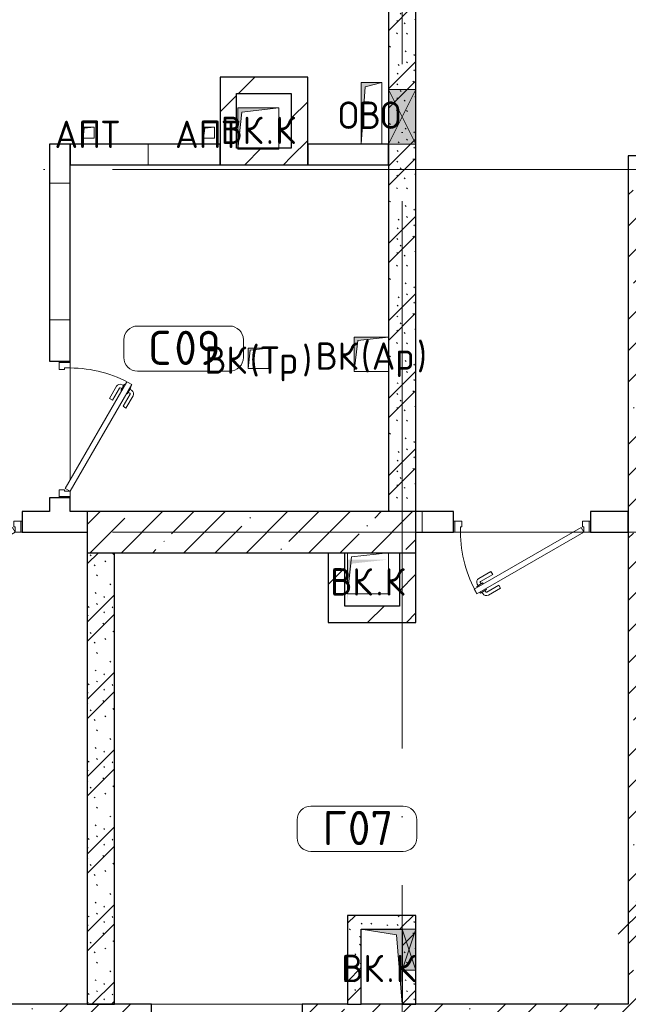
# Model space of a CAD drawing. Header units: millimetres. Extents: x -30540 to 175469, y -11730 to 122288.
# Tile 59 of 119: x 92063 to 96505, y 3000 to 10195. Entities that reach past the tile are written whole.
import ezdxf

# ---------------------------------------------------------------- set-up
doc = ezdxf.new("R2010")
doc.units = ezdxf.units.MM
doc.linetypes.add('ADSK_Линия сетки', pattern=[5000, 4000, -500, 0, -500])
for name, color, linetype, lineweight in [('A-____-NOTE-TEXT', 7, 'Continuous', 18), ('A-AREA-____-IDEN', 7, 'Continuous', 9), ('A-DOOR-____-MCUT', 7, 'Continuous', 9), ('A-DOOR-____-OTLN', 7, 'Continuous', 18), ('A-DOOR-FRAM-MCUT', 7, 'Continuous', 9), ('A-DOOR-OPNG-OTLN', 7, 'Continuous', 18), ('A-FLOR-____-OTLN', 7, 'Continuous', 18), ('A-GENM-____-OTLN', 7, 'Continuous', 18), ('A-GLAZ-____-MCUT', 7, 'Continuous', 9), ('A-GLAZ-____-OTLN', 7, 'Continuous', 18), ('A-WALL-____-MCUT', 7, 'Continuous', 40), ('A-WALL-____-PATT', 7, 'Continuous', 40), ('I-WALL-____-MCUT', 7, 'Continuous', 40), ('M-EQPM-____-OTLN', 7, 'Continuous', 18), ('S-COLS-____-MCUT', 7, 'Continuous', 40), ('S-COLS-____-OTLN', 7, 'Continuous', 18), ('S-GRID-____-OTLN', 7, 'Continuous', 9)]:
    doc.layers.add(name, color=color, linetype=linetype, lineweight=lineweight)
doc.styles.add('GOST Common', font='GOST_Common.ttf', dxfattribs={"height": 200})
doc.styles.add('GOST Common_3', font='GOST_Common.ttf', dxfattribs={"height": 250})
pattern_1 = [(45, (0, 0), (-228.0985, 228.0985), []), (45, (228.1, 0), (-228.0985, 228.0985), [403.225, -80.645, 6.706, -73.939])]
pattern_2 = [(45, (0, 0), (-424.264, 424.264), []), (45, (0, 282.8), (-424.264, 424.264), [])]
pattern_3 = [(0, (0, 0), (0, 1000), []), (90, (0, 0), (-1000, 6e-14), [])]
pattern_4 = [(135, (300.56, 377.28), (-565.6854, 6e-14), [10, -790]), (135, (349.8, 474.73), (-565.6854, 6e-14), [10, -790]), (135, (423.93, 473.06), (-565.6854, 6e-14), [10, -790]), (135, (229.92, 447.9), (-565.6854, 6e-14), [10, -790]), (135, (155.08, 447.9), (-565.6854, 6e-14), [10, -790]), (135, (114.9, 369.03), (-565.6854, 6e-14), [10, -790]), (135, (132.43, 285.8), (-565.6854, 6e-14), [10, -790]), (135, (214.66, 322), (-565.6854, 6e-14), [10, -790]), (135, (198.16, 261.88), (-565.6854, 6e-14), [10, -790]), (135, (45.2, 272.9), (-565.6854, 6e-14), [10, -790]), (135, (42.32, 336.16), (-565.6854, 6e-14), [10, -790]), (135, (92.26, 192.24), (-565.6854, 6e-14), [10, -790]), (135, (7.07, 149.2), (-565.6854, 6e-14), [10, -790]), (135, (80.6, 95.1), (-565.6854, 6e-14), [10, -790]), (135, (79.53, 36.94), (-565.6854, 6e-14), [10, -790]), (135, (153.87, 74.56), (-565.6854, 6e-14), [10, -790]), (135, (228.35, 124.8), (-565.6854, 6e-14), [10, -790]), (135, (279.75, 180.4), (-565.6854, 6e-14), [10, -790]), (135, (282.9, 31.63), (-565.6854, 6e-14), [10, -790]), (135, (377.38, 53.45), (-565.6854, 6e-14), [10, -790]), (135, (352.28, 102.7), (-565.6854, 6e-14), [10, -790]), (135, (354.05, 0), (-565.6854, 6e-14), [10, -790]), (135, (553.23, 16.45), (-565.6854, 6e-14), [10, -790]), (135, (542.38, 63.45), (-565.6854, 6e-14), [10, -790]), (135, (536.58, 239.3), (-565.6854, 6e-14), [10, -790]), (135, (475.85, 203.9), (-565.6854, 6e-14), [10, -790]), (135, (475.85, 316.54), (-565.6854, 6e-14), [10, -790]), (135, (520.8, 408.7), (-565.6854, 6e-14), [10, -790]), (135, (551.1, 470.8), (-565.6854, 6e-14), [10, -790]), (135, (235.25, 537.93), (-565.6854, 6e-14), [10, -790]), (135, (407.25, 547.65), (-565.6854, 6e-14), [10, -790]), (135, (94.5, 558.6), (-565.6854, 6e-14), [10, -790]), (135, (46.4, 532.3), (-565.6854, 6e-14), [10, -790]), (135, (85.56, 465.04), (-565.6854, 6e-14), [10, -790]), (135, (355.53, 181.14), (-565.6854, 6e-14), [10, -790]), (135, (362.23, 243.6), (-565.6854, 6e-14), [10, -790]), (135, (413.45, 344.1), (-565.6854, 6e-14), [10, -790]), (135, (286.3, 273.25), (-565.6854, 6e-14), [10, -790]), (135, (423.02, 263.72), (-565.6854, 6e-14), [10, -790]), (135, (162.94, 190.2), (-565.6854, 6e-14), [10, -790]), (135, (470.25, 120.93), (-565.6854, 6e-14), [10, -790]), (135, (484.48, 9.78), (-565.6854, 6e-14), [10, -790]), (45, (0, 212.13), (-565.6854, 0), []), (45, (212.13, 0), (-565.6854, 0), []), (45, (353.55, 0), (-565.6854, 0), []), (45, (0, 353.55), (-565.6854, 0), [])]

# ---------------------------------------------------------------- blocks, each defined once
blk = doc.blocks.new('КР_Колонна_ЖБ_Прямоугольная - 2400x300h_B40-V99-01 ЭО')
at = {"layer": 'S-COLS-____-OTLN', "lineweight": 5, "true_color": 0xcccccc}
h = blk.add_hatch(dxfattribs=at)
h.set_pattern_fill('FP_95', color=254, style=0, pattern_type=2)
h.set_pattern_definition([(45, (-93755.3, -6450), (-228.0985, 228.0985), []), (45, (-93527.2, -6450), (-228.0985, 228.0985), [403.225, -80.645, 6.706, -73.939])])
h.paths.add_polyline_path([(1200, -150), (1200, 150), (-1200, 150), (-1200, -150), (189.8, -150)])
at = {"layer": 'S-COLS-____-MCUT', "color": 254, "lineweight": 30, "true_color": 0xcccccc}
for p, q in [((1200, 150), (-1200, 150)), ((-1200, 150), (-1200, -150)), ((1200, -150), (1200, 150)), ((-1200, -150), (1200, -150))]:
    blk.add_line(p, q, dxfattribs=at)
blk = doc.blocks.new('АР_Дверь однопольная - 1000х2100h_900__Глухая_1 эт_аренда-4107159-01 ЭО')
at = {"layer": 'A-DOOR-____-MCUT', "color": 254, "lineweight": 15, "true_color": 0xcccccc}
for p, q in [((329.4, 525), (-450, 75)), ((349.4, 490.4), (329.4, 525)), ((-430, 40.4), (349.4, 490.4)), ((-450, 75), (-430, 40.4))]:
    blk.add_line(p, q, dxfattribs=at)
at = {"layer": 'A-DOOR-____-OTLN', "color": 254, "lineweight": 5, "true_color": 0xcccccc}
for p, q in [((157.2, 483.3), (246, 534.6)), ((169.7, 461.7), (258.5, 512.9)), ((303.8, 519.4), (260.5, 494.4)), ((271.3, 500.7), (265.3, 511.1)), ((292.9, 513.2), (286.9, 523.6)), ((307.8, 512.5), (303.8, 519.4)), ((169.7, 461.7), (157.2, 483.3)), ((214.7, 383.7), (303.5, 435)), ((260.5, 494.4), (264.5, 487.5)), ((288.5, 445.9), (284.5, 452.9)), ((331.8, 470.9), (288.5, 445.9)), ((299.3, 452.2), (305.3, 441.8)), ((320.9, 464.7), (327, 454.3)), ((327.8, 477.9), (331.8, 470.9)), ((214.7, 383.7), (227.2, 362.1)), ((227.2, 362.1), (316, 413.3))]:
    blk.add_line(p, q, dxfattribs=at)
for centre, radius, start, end in [((261, 508.6), 30, 30, 120), ((261, 508.6), 4.99, 30, 120), ((301, 439.3), 4.99, 300, 30), ((301, 439.3), 30, 300, 30)]:
    blk.add_arc(centre, radius, start, end, dxfattribs=at)
at = {"layer": 'A-DOOR-____-OTLN', "color": 254, "lineweight": 13, "true_color": 0xcccccc}
blk.add_arc((-450, 75), 900, 360, 30, dxfattribs=at)
at = {"layer": 'A-DOOR-FRAM-MCUT', "color": 254, "lineweight": 15, "true_color": 0xcccccc}
for p, q in [((-490, 75), (-500, 75)), ((-450, 75), (-490, 75)), ((-490, 75), (-490, -5)), ((-450, 35), (-450, 75)), ((490, 75), (450, 75)), ((450, 75), (450, 35)), ((490, -5), (490, 75)), ((490, 75), (500, 75)), ((-440, 35), (-450, 35)), ((-440, -5), (-440, 35)), ((450, 35), (440, 35)), ((440, 35), (440, -5)), ((-490, -5), (-500, -5)), ((-490, -5), (-440, -5)), ((440, -5), (490, -5)), ((490, -5), (500, -5))]:
    blk.add_line(p, q, dxfattribs=at)
blk = doc.blocks.new('АР_Дверь однопольная - 1000х2100h_900__Глухая_1 эт_аренда-4111396-01 ЭО')
at = {"layer": 'A-DOOR-____-MCUT', "color": 254, "lineweight": 15, "true_color": 0xcccccc}
for p, q in [((329.4, 525), (-450, 75)), ((349.4, 490.4), (329.4, 525)), ((-430, 40.4), (349.4, 490.4)), ((-450, 75), (-430, 40.4))]:
    blk.add_line(p, q, dxfattribs=at)
at = {"layer": 'A-DOOR-____-OTLN', "color": 254, "lineweight": 5, "true_color": 0xcccccc}
for p, q in [((157.2, 483.3), (246, 534.6)), ((169.7, 461.7), (258.5, 512.9)), ((303.8, 519.4), (260.5, 494.4)), ((271.3, 500.7), (265.3, 511.1)), ((292.9, 513.2), (286.9, 523.6)), ((307.8, 512.5), (303.8, 519.4)), ((169.7, 461.7), (157.2, 483.3)), ((214.7, 383.7), (303.5, 435)), ((260.5, 494.4), (264.5, 487.5)), ((288.5, 445.9), (284.5, 452.9)), ((331.8, 470.9), (288.5, 445.9)), ((299.3, 452.2), (305.3, 441.8)), ((320.9, 464.7), (327, 454.3)), ((327.8, 477.9), (331.8, 470.9)), ((214.7, 383.7), (227.2, 362.1)), ((227.2, 362.1), (316, 413.3))]:
    blk.add_line(p, q, dxfattribs=at)
for centre, radius, start, end in [((261, 508.6), 30, 30, 120), ((261, 508.6), 4.99, 30, 120), ((301, 439.3), 4.99, 300, 30), ((301, 439.3), 30, 300, 30)]:
    blk.add_arc(centre, radius, start, end, dxfattribs=at)
at = {"layer": 'A-DOOR-____-OTLN', "color": 254, "lineweight": 13, "true_color": 0xcccccc}
blk.add_arc((-450, 75), 900, 360, 30, dxfattribs=at)
at = {"layer": 'A-DOOR-FRAM-MCUT', "color": 254, "lineweight": 15, "true_color": 0xcccccc}
for p, q in [((-490, 75), (-500, 75)), ((-450, 75), (-490, 75)), ((-490, 75), (-490, -5)), ((-450, 35), (-450, 75)), ((490, 75), (450, 75)), ((450, 75), (450, 35)), ((490, -5), (490, 75)), ((490, 75), (500, 75)), ((-440, 35), (-450, 35)), ((-440, -5), (-440, 35)), ((450, 35), (440, 35)), ((440, 35), (440, -5)), ((-490, -5), (-500, -5)), ((-490, -5), (-440, -5)), ((440, -5), (490, -5)), ((490, -5), (500, -5))]:
    blk.add_line(p, q, dxfattribs=at)
blk = doc.blocks.new('АР_Дверь однопольная - 1000х2100h_900__Глухая_1 эт_аренда-4111243-01 ЭО')
at = {"layer": 'A-DOOR-____-MCUT', "color": 254, "lineweight": 15, "true_color": 0xcccccc}
for p, q in [((-329.4, 525), (-349.4, 490.4)), ((450, 75), (-329.4, 525)), ((-349.4, 490.4), (430, 40.4)), ((430, 40.4), (450, 75))]:
    blk.add_line(p, q, dxfattribs=at)
at = {"layer": 'A-DOOR-____-OTLN', "color": 254, "lineweight": 5, "true_color": 0xcccccc}
for p, q in [((-307.8, 512.5), (-303.8, 519.4)), ((-303.8, 519.4), (-260.5, 494.4)), ((-292.9, 513.2), (-286.9, 523.6)), ((-271.3, 500.7), (-265.3, 511.1)), ((-169.7, 461.7), (-258.5, 512.9)), ((-157.2, 483.3), (-246, 534.6)), ((-327.8, 477.9), (-331.8, 470.9)), ((-331.8, 470.9), (-288.5, 445.9)), ((-320.9, 464.7), (-327, 454.3)), ((-299.3, 452.2), (-305.3, 441.8)), ((-214.7, 383.7), (-303.5, 435)), ((-288.5, 445.9), (-284.5, 452.9)), ((-260.5, 494.4), (-264.5, 487.5)), ((-169.7, 461.7), (-157.2, 483.3)), ((-227.2, 362.1), (-316, 413.3)), ((-214.7, 383.7), (-227.2, 362.1))]:
    blk.add_line(p, q, dxfattribs=at)
at = {"layer": 'A-DOOR-____-OTLN', "color": 254, "lineweight": 13, "true_color": 0xcccccc}
blk.add_arc((450, 75), 900, 150, 180, dxfattribs=at)
at = {"layer": 'A-DOOR-____-OTLN', "color": 254, "lineweight": 5, "true_color": 0xcccccc}
for centre, radius, start, end in [((-261, 508.6), 30, 60, 150), ((-261, 508.6), 4.99, 60, 150), ((-301, 439.3), 30, 150, 240), ((-301, 439.3), 4.99, 150, 240)]:
    blk.add_arc(centre, radius, start, end, dxfattribs=at)
at = {"layer": 'A-DOOR-FRAM-MCUT', "color": 254, "lineweight": 15, "true_color": 0xcccccc}
for p, q in [((-490, 75), (-500, 75)), ((-450, 75), (-490, 75)), ((-490, 75), (-490, -5)), ((-450, 35), (-450, 75)), ((490, 75), (450, 75)), ((450, 75), (450, 35)), ((490, -5), (490, 75)), ((490, 75), (500, 75)), ((-440, 35), (-450, 35)), ((-440, -5), (-440, 35)), ((450, 35), (440, 35)), ((440, 35), (440, -5)), ((-490, -5), (-500, -5)), ((-490, -5), (-440, -5)), ((440, -5), (490, -5)), ((490, -5), (500, -5))]:
    blk.add_line(p, q, dxfattribs=at)
blk = doc.blocks.new('КР-Проем - Настраиваемый-3266171-01 ЭО')
at = {"layer": 'A-DOOR-OPNG-OTLN', "color": 254, "lineweight": 13, "true_color": 0xcccccc}
for p, q in [((-550, 200), (550, 200)), ((-550, -200), (550, -200))]:
    blk.add_line(p, q, dxfattribs=at)
blk = doc.blocks.new('АР_Отверстие прямоугольное - ВК_К-4107376-01 ЭО')
at = {"layer": 'A-GLAZ-____-OTLN', "lineweight": 13, "true_color": 0xf9f9f9}
blk.add_hatch(color=7, dxfattribs=at).paths.add_polyline_path([(275, -50), (275, 50), (-25, 50), (-25, -50), (17.5, -50)])
at = {"layer": 'A-GLAZ-____-MCUT', "color": 254, "lineweight": 15, "true_color": 0xcccccc}
for p, q in [((-25, 50), (-25, -50)), ((275, 50), (275, -50))]:
    blk.add_line(p, q, dxfattribs=at)
at = {"layer": 'A-GLAZ-____-OTLN', "color": 254, "lineweight": 5, "true_color": 0xcccccc}
for p, q in [((275, 50), (-25, -50)), ((-25, 50), (275, -50))]:
    blk.add_line(p, q, dxfattribs=at)
at = {"layer": 'A-GLAZ-____-OTLN', "color": 254, "lineweight": 13, "true_color": 0xcccccc}
for p, q in [((275, 50), (-25, 50)), ((-25, 50), (-25, -50)), ((275, -50), (275, 50)), ((-25, -50), (275, -50))]:
    blk.add_line(p, q, dxfattribs=at)
blk = doc.blocks.new('АР_Отверстие прямоугольное - ОВВ-4134571-01 ЭО')
at = {"layer": 'A-GLAZ-____-OTLN', "lineweight": 13, "true_color": 0xf9f9f9}
blk.add_hatch(color=7, dxfattribs=at).paths.add_polyline_path([(325, -100), (325, 100), (-75, 100), (-75, -100)])
at = {"layer": 'A-GLAZ-____-MCUT', "color": 254, "lineweight": 15, "true_color": 0xcccccc}
for p, q in [((-75, 100), (-75, -100)), ((325, 100), (325, -100))]:
    blk.add_line(p, q, dxfattribs=at)
at = {"layer": 'A-GLAZ-____-OTLN', "color": 254, "lineweight": 5, "true_color": 0xcccccc}
for p, q in [((325, 100), (-75, -100)), ((-75, 100), (325, -100))]:
    blk.add_line(p, q, dxfattribs=at)
at = {"layer": 'A-GLAZ-____-OTLN', "color": 254, "lineweight": 13, "true_color": 0xcccccc}
for p, q in [((325, 100), (-75, 100)), ((-75, 100), (-75, -100)), ((325, -100), (325, 100)), ((-75, -100), (325, -100))]:
    blk.add_line(p, q, dxfattribs=at)
blk = doc.blocks.new('АР_Канал вертикальный прямоугольный - ВК_К-5437550-01 ЭО')
at = {"layer": 'M-EQPM-____-OTLN', "lineweight": 13, "true_color": 0xe2e2e2}
blk.add_hatch(color=254, dxfattribs=at).paths.add_polyline_path([(-150, -150), (-120, 120), (150, 150), (-150, 150)])
at = {"layer": 'M-EQPM-____-OTLN', "color": 253, "lineweight": 13, "true_color": 0xaaaaaa}
for p, q in [((150, 150), (-150, 150)), ((-150, 150), (-150, -150)), ((150, 150), (-150, 150)), ((-150, 150), (-150, -150)), ((-150, -150), (-150, 150)), ((-150, 150), (150, 150)), ((-120, 120), (150, 150)), ((-120, 120), (150, 150)), ((150, -150), (150, 150)), ((150, 150), (150, -150)), ((-150, -150), (-120, 120)), ((-150, -150), (-120, 120)), ((-150, -150), (150, -150)), ((150, -150), (-150, -150))]:
    blk.add_line(p, q, dxfattribs=at)
blk = doc.blocks.new('АР_Канал вертикальный прямоугольный - ВК_Ар_-2076653-01 ЭО')
at = {"layer": 'M-EQPM-____-OTLN', "lineweight": 13, "true_color": 0xe2e2e2}
blk.add_hatch(color=254, dxfattribs=at).paths.add_polyline_path([(-125, -125), (-100, 100), (125, 125), (-125, 125)])
at = {"layer": 'M-EQPM-____-OTLN', "color": 253, "lineweight": 13, "true_color": 0xaaaaaa}
for p, q in [((125, 125), (-125, 125)), ((-125, 125), (-125, -125)), ((125, 125), (-125, 125)), ((-125, 125), (-125, -125)), ((-125, -125), (-125, 125)), ((-125, 125), (125, 125)), ((-125, -125), (-100, 100)), ((-125, -125), (-100, 100)), ((-100, 100), (125, 125)), ((-100, 100), (125, 125)), ((125, -125), (125, 125)), ((125, 125), (125, -125)), ((-125, -125), (125, -125)), ((125, -125), (-125, -125))]:
    blk.add_line(p, q, dxfattribs=at)
blk = doc.blocks.new('АР_Канал вертикальный прямоугольный - ВК_Тр_-2076863-01 ЭО')
at = {"layer": 'M-EQPM-____-OTLN', "lineweight": 13, "true_color": 0xe2e2e2}
blk.add_hatch(color=254, dxfattribs=at).paths.add_polyline_path([(-75, -75), (-60, 60), (75, 75), (-75, 75)])
at = {"layer": 'M-EQPM-____-OTLN', "color": 253, "lineweight": 13, "true_color": 0xaaaaaa}
for p, q in [((75, 75), (-75, 75)), ((-75, 75), (-75, -75)), ((75, 75), (-75, 75)), ((-75, 75), (-75, -75)), ((-75, -75), (-75, 75)), ((-75, 75), (75, 75)), ((-60, 60), (75, 75)), ((-60, 60), (75, 75)), ((75, -75), (75, 75)), ((75, 75), (75, -75)), ((-75, -75), (-60, 60)), ((-75, -75), (-60, 60)), ((-75, -75), (75, -75)), ((75, -75), (-75, -75))]:
    blk.add_line(p, q, dxfattribs=at)
blk = doc.blocks.new('АР_Канал вертикальный прямоугольный - ВК_К-2772531-01 ЭО')
at = {"layer": 'M-EQPM-____-OTLN', "lineweight": 13, "true_color": 0xe2e2e2}
blk.add_hatch(color=254, dxfattribs=at).paths.add_polyline_path([(-150, 275), (-150, -275), (150, -275), (-107.5, -232.5)])
at = {"layer": 'M-EQPM-____-OTLN', "color": 253, "lineweight": 13, "true_color": 0xaaaaaa}
for p, q in [((-150, 275), (-107.5, -232.5)), ((-150, 275), (-107.5, -232.5)), ((-150, -275), (-150, 275)), ((-150, 275), (150, 275)), ((-150, -275), (-150, 275)), ((150, 275), (-150, 275)), ((-150, 275), (-150, -275)), ((150, 275), (150, -275)), ((150, -275), (150, 275)), ((150, -275), (-150, -275)), ((150, -275), (-150, -275)), ((-150, -275), (150, -275)), ((-107.5, -232.5), (150, -275)), ((-107.5, -232.5), (150, -275))]:
    blk.add_line(p, q, dxfattribs=at)
blk = doc.blocks.new('АР_Канал вертикальный прямоугольный - АПТ-2365873-01 ЭО')
at = {"layer": 'M-EQPM-____-OTLN', "lineweight": 13, "true_color": 0xe2e2e2}
blk.add_hatch(color=254, dxfattribs=at).paths.add_polyline_path([(-40, -40), (-32, 32), (40, 40), (-40, 40)])
at = {"layer": 'M-EQPM-____-OTLN', "color": 253, "lineweight": 13, "true_color": 0xaaaaaa}
for p, q in [((40, 40), (-40, 40)), ((-40, 40), (-40, -40)), ((40, 40), (-40, 40)), ((-40, 40), (-40, -40)), ((-40, -40), (-40, 40)), ((-40, 40), (40, 40)), ((-40, -40), (-32, 32)), ((-40, -40), (-32, 32)), ((-32, 32), (40, 40)), ((-32, 32), (40, 40)), ((40, -40), (40, 40)), ((40, 40), (40, -40)), ((-40, -40), (40, -40)), ((40, -40), (-40, -40))]:
    blk.add_line(p, q, dxfattribs=at)
blk = doc.blocks.new('АР_Канал вертикальный прямоугольный - ОВО-2777798-01 ЭО')
at = {"layer": 'M-EQPM-____-OTLN', "lineweight": 13, "true_color": 0xe2e2e2}
blk.add_hatch(color=254, dxfattribs=at).paths.add_polyline_path([(-75, -225), (-45, 195), (75, 225), (-75, 225)])
at = {"layer": 'M-EQPM-____-OTLN', "color": 253, "lineweight": 13, "true_color": 0xaaaaaa}
for p, q in [((75, 225), (-75, 225)), ((-75, 225), (-75, -225)), ((75, 225), (-75, 225)), ((-75, 225), (-75, -225)), ((-75, -225), (-75, 225)), ((-75, 225), (75, 225)), ((-45, 195), (75, 225)), ((-45, 195), (75, 225)), ((75, -225), (75, 225)), ((75, 225), (75, -225)), ((-75, -225), (-45, 195)), ((-75, -225), (-45, 195)), ((-75, -225), (75, -225)), ((75, -225), (-75, -225))]:
    blk.add_line(p, q, dxfattribs=at)
blk = doc.blocks.new('АР_Канал вертикальный прямоугольный - ВК_К-3201265-01 ЭО')
at = {"layer": 'M-EQPM-____-OTLN', "lineweight": 13, "true_color": 0xe2e2e2}
blk.add_hatch(color=254, dxfattribs=at).paths.add_polyline_path([(-150, -150), (-120, 120), (150, 150), (-150, 150)])
blk = doc.blocks.new('АР_Канал вертикальный прямоугольный - ВК-4203082-01 ЭО')
at = {"layer": 'A-GENM-____-OTLN', "color": 253, "lineweight": 13, "true_color": 0xaaaaaa}
for p, q in [((-150, -150), (-150, 150)), ((-150, 150), (150, 150))]:
    blk.add_line(p, q, dxfattribs=at)
at = {"layer": 'M-EQPM-____-OTLN', "color": 253, "lineweight": 13, "true_color": 0xaaaaaa}
for p, q in [((-150, -150), (-150, 150)), ((-150, 150), (150, 150)), ((-120, 120), (150, 150)), ((150, 150), (150, -150)), ((-150, -150), (-120, 120)), ((150, -150), (-150, -150))]:
    blk.add_line(p, q, dxfattribs=at)
blk = doc.blocks.new('Наметкина 10_РД_АР_К4_отсоединено_rvt-1-01 ЭО')
at = {"layer": 'A-WALL-____-PATT', "lineweight": 5, "true_color": 0xcccccc}
h = blk.add_hatch(dxfattribs=at)
h.set_pattern_fill('FP_105', color=254, style=0, pattern_type=2)
h.set_pattern_definition(pattern_4)
h.paths.add_polyline_path([(94755.3, 6600), (94955.3, 6600), (94955.3, 11700), (94755.3, 11700), (94755.3, 7110.4)])
h = blk.add_hatch(dxfattribs=at)
h.set_pattern_fill('FP_104', color=254, style=0, pattern_type=2)
h.set_pattern_definition(pattern_2)
h.paths.add_polyline_path([(94045.3, 9655), (94165.3, 9655), (94165.3, 9775), (93525.3, 9775), (93525.3, 9655), (93945.1, 9655)])
h = blk.add_hatch(dxfattribs=at)
h.set_pattern_fill('FP_104', color=254, style=0, pattern_type=2)
h.set_pattern_definition(pattern_2)
h.paths.add_polyline_path([(93645.3, 9135), (93645.3, 9655), (93525.3, 9655), (93525.3, 9135)])
h = blk.add_hatch(dxfattribs=at)
h.set_pattern_fill('FP_104', color=254, style=0, pattern_type=2)
h.set_pattern_definition(pattern_2)
h.paths.add_polyline_path([(94165.3, 9135), (94165.3, 9655), (94045.3, 9655), (94045.3, 9135)])
h = blk.add_hatch(dxfattribs=at)
h.set_pattern_fill('FP_106', color=254, style=0, pattern_type=2)
h.set_pattern_definition(pattern_3)
h.paths.add_polyline_path([(92280.3, 6600), (92430.3, 6600), (92430.3, 6700), (92280.3, 6700)])
h.paths.add_polyline_path([(92430.3, 7700), (92430.3, 9285), (92280.3, 9285), (92280.3, 7700)])
h = blk.add_hatch(dxfattribs=at)
h.set_pattern_fill('FP_106', color=254, style=0, pattern_type=2)
h.set_pattern_definition(pattern_3)
h.paths.add_polyline_path([(93525.3, 9135), (93525.3, 9285), (92430.3, 9285), (92430.3, 9135)])
h = blk.add_hatch(dxfattribs=at)
h.set_pattern_fill('FP_104', color=254, style=0, pattern_type=2)
h.set_pattern_definition(pattern_2)
h.paths.add_polyline_path([(93945.1, 9135), (94045.3, 9135), (94045.3, 9255), (93655.8, 9255), (93655.3, 9255), (93645.3, 9255), (93645.3, 9135), (93685.3, 9135)])
h = blk.add_hatch(dxfattribs=at)
h.set_pattern_fill('FP_88', color=254, style=0, pattern_type=2)
h.set_pattern_definition(pattern_1)
h.paths.add_polyline_path([(96505.3, 3000), (96755.3, 3000), (96755.3, 8950), (96505.3, 8950), (96505.3, 4219.1)])
h = blk.add_hatch(dxfattribs=at)
h.set_pattern_fill('FP_106', color=254, style=0, pattern_type=2)
h.set_pattern_definition(pattern_3)
h.paths.add_polyline_path([(91080.3, 6450), (91080.3, 6600), (90880.3, 6600), (90880.3, 6450)])
h.paths.add_polyline_path([(92080.3, 6450), (92555.3, 6450), (92555.3, 6600), (92080.3, 6600)])
h = blk.add_hatch(dxfattribs=at)
h.set_pattern_fill('FP_106', color=254, style=0, pattern_type=2)
h.set_pattern_definition(pattern_3)
h.paths.add_polyline_path([(96505.3, 6450), (96505.3, 6600), (96230.3, 6600), (96230.3, 6450)])
h.paths.add_polyline_path([(94955.3, 6450), (95230.3, 6450), (95230.3, 6600), (94955.3, 6600)])
h = blk.add_hatch(dxfattribs=at)
h.set_pattern_fill('FP_105', color=254, style=0, pattern_type=2)
h.set_pattern_definition(pattern_4)
h.paths.add_polyline_path([(92755.3, 3000), (92755.3, 6300), (92555.3, 6300), (92555.3, 3000)])
h = blk.add_hatch(dxfattribs=at)
h.set_pattern_fill('FP_104', color=254, style=0, pattern_type=2)
h.set_pattern_definition(pattern_2)
h.paths.add_polyline_path([(94435.3, 5790), (94435.3, 6300), (94315.3, 6300), (94315.3, 5790)])
h = blk.add_hatch(dxfattribs=at)
h.set_pattern_fill('FP_104', color=254, style=0, pattern_type=2)
h.set_pattern_definition(pattern_2)
h.paths.add_polyline_path([(94955.3, 5910), (94955.3, 6300), (94835.3, 6300), (94835.3, 5910)])
h = blk.add_hatch(dxfattribs=at)
h.set_pattern_fill('FP_104', color=254, style=0, pattern_type=2)
h.set_pattern_definition(pattern_2)
h.paths.add_polyline_path([(94435.3, 5790), (94955.3, 5790), (94955.3, 5910), (94435.3, 5910)])
h = blk.add_hatch(dxfattribs=at)
h.set_pattern_fill('FP_105', color=254, style=0, pattern_type=2)
h.set_pattern_definition(pattern_4)
h.paths.add_polyline_path([(94855.3, 3550), (94855.3, 3650), (94455.3, 3650), (94455.3, 3550), (94812.8, 3550)])
h = blk.add_hatch(dxfattribs=at)
h.set_pattern_fill('FP_105', color=254, style=0, pattern_type=2)
h.set_pattern_definition(pattern_4)
h.paths.add_polyline_path([(94855.3, 3000), (94955.3, 3000), (94955.3, 3650), (94855.3, 3650), (94855.3, 3250)])
h = blk.add_hatch(dxfattribs=at)
h.set_pattern_fill('FP_105', color=254, style=0, pattern_type=2)
h.set_pattern_definition(pattern_4)
h.paths.add_polyline_path([(94555.3, 3000), (94555.3, 3550), (94455.3, 3550), (94455.3, 3000)])
h = blk.add_hatch(dxfattribs=at)
h.set_pattern_fill('FP_88', color=254, style=0, pattern_type=2)
h.set_pattern_definition(pattern_1)
h.paths.add_polyline_path([(94125.3, 2600), (96755.3, 2600), (96755.3, 3000), (94125.3, 3000)])
h.paths.add_polyline_path([(89865.7, 2600), (93025.3, 2600), (93025.3, 3000), (88455.3, 3000), (88455.3, 2600)])
at = {"layer": 'A-FLOR-____-OTLN', "color": 254, "lineweight": 13, "true_color": 0xcccccc}
for p, q in [((94165.3, 9285), (94755.3, 9285)), ((92430.3, 7700), (92430.3, 7690)), ((92430.3, 7690), (92430.3, 7700)), ((92430.3, 7650), (92430.3, 6830)), ((92430.3, 6830), (92430.3, 7650)), ((92430.3, 6710), (92430.3, 6700)), ((92430.3, 6700), (92430.3, 6710)), ((92080.3, 6450), (92070.3, 6450)), ((92070.3, 6450), (92080.3, 6450)), ((94955.5, 6450), (94955.5, 5790)), ((95240.3, 6450), (95230.3, 6450)), ((95230.3, 6450), (95240.3, 6450)), ((96100.3, 6450), (95280.3, 6450)), ((95280.3, 6450), (96100.3, 6450)), ((96230.3, 6450), (96220.3, 6450)), ((96220.3, 6450), (96230.3, 6450)), ((93025.3, 3000), (94125.3, 3000))]:
    blk.add_line(p, q, dxfattribs=at)
at = {"layer": 'A-WALL-____-MCUT', "color": 254, "lineweight": 30, "true_color": 0xcccccc}
for p, q in [((92430.3, 9285), (92280.3, 9285)), ((92280.3, 9285), (92280.3, 7700)), ((92430.3, 7700), (92430.3, 9285)), ((93525.3, 9285), (92430.3, 9285)), ((92430.3, 9285), (92430.3, 9135)), ((93525.3, 9135), (93525.3, 9285)), ((94755.3, 9285), (94165.3, 9285)), ((94165.3, 9285), (94165.3, 9135)), ((94755.3, 9135), (94755.3, 9285)), ((99555.3, 9200), (96505.3, 9200)), ((96505.3, 9200), (96505.3, 8950)), ((92430.3, 9135), (93525.3, 9135)), ((94165.3, 9135), (94755.3, 9135)), ((96505.3, 8950), (96505.3, 3000)), ((92280.3, 7700), (92430.3, 7700)), ((92430.3, 6700), (92280.3, 6700)), ((92280.3, 6700), (92280.3, 6600)), ((92430.3, 6600), (92430.3, 6700)), ((92280.3, 6600), (92080.3, 6600)), ((92080.3, 6600), (92080.3, 6450)), ((92555.3, 6600), (92430.3, 6600)), ((95230.3, 6600), (94955.3, 6600)), ((95230.3, 6450), (95230.3, 6600)), ((96505.3, 6600), (96230.3, 6600)), ((96230.3, 6600), (96230.3, 6450)), ((96505.3, 6450), (96505.3, 6600)), ((92080.3, 6450), (92555.3, 6450)), ((94955.3, 6450), (95230.3, 6450)), ((96230.3, 6450), (96505.3, 6450)), ((93025.3, 3000), (88455.3, 3000)), ((93025.3, 2600), (93025.3, 3000)), ((94455.3, 3000), (94125.3, 3000)), ((94125.3, 3000), (94125.3, 2600)), ((94455.3, 3000), (94555.3, 3000)), ((96505.3, 3000), (94555.3, 3000))]:
    blk.add_line(p, q, dxfattribs=at)
at = {"layer": 'I-WALL-____-MCUT', "color": 254, "lineweight": 30, "true_color": 0xcccccc}
for p, q in [((94755.3, 11350), (94755.3, 9685)), ((94955.3, 9685), (94955.3, 11350)), ((94165.3, 9775), (93525.3, 9775)), ((93525.3, 9775), (93525.3, 9655)), ((94165.3, 9655), (94165.3, 9775)), ((93525.3, 9655), (93525.3, 9135)), ((93645.3, 9655), (94045.3, 9655)), ((93645.3, 9255), (93645.3, 9655)), ((94045.3, 9655), (94045.3, 9255)), ((94165.3, 9135), (94165.3, 9655)), ((94755.3, 9685), (94755.3, 9285)), ((94955.3, 9285), (94955.3, 9685)), ((94755.3, 9285), (94755.3, 6600)), ((94955.3, 6600), (94955.3, 9285)), ((94045.3, 9255), (93645.3, 9255)), ((93525.3, 9135), (93645.3, 9135)), ((93645.3, 9135), (94045.3, 9135)), ((94045.3, 9135), (94165.3, 9135)), ((92555.3, 6300), (92555.3, 3000)), ((92755.3, 3000), (92755.3, 6300)), ((94315.3, 6300), (94315.3, 5790)), ((94435.3, 5910), (94435.3, 6300)), ((94835.3, 6300), (94835.3, 5910)), ((94955.3, 5910), (94955.3, 6300)), ((94835.3, 5910), (94435.3, 5910)), ((94955.3, 5790), (94955.3, 5910)), ((94315.3, 5790), (94435.3, 5790)), ((94435.3, 5790), (94955.3, 5790)), ((94855.3, 3650), (94455.3, 3650)), ((94455.3, 3650), (94455.3, 3550)), ((94955.3, 3650), (94855.3, 3650)), ((94955.3, 3550), (94955.3, 3650)), ((94455.3, 3550), (94455.3, 3000)), ((94555.3, 3550), (94855.3, 3550)), ((94555.3, 3000), (94555.3, 3550)), ((94855.3, 3550), (94855.3, 3250)), ((94955.3, 3250), (94955.3, 3550)), ((94855.3, 3250), (94855.3, 3000)), ((94955.3, 3000), (94955.3, 3250)), ((92555.3, 3000), (92755.3, 3000)), ((94855.3, 3000), (94955.3, 3000))]:
    blk.add_line(p, q, dxfattribs=at)
at = {"layer": 'A-DOOR-____-OTLN', "color": 254, "lineweight": 13, "true_color": 0xcccccc}
for name, p, rotation in [('АР_Дверь однопольная - 1000х2100h_900__Глухая_1 эт_аренда-4111243-01 ЭО', (92355.3, 7200), 269.9999999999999), ('АР_Дверь однопольная - 1000х2100h_900__Глухая_1 эт_аренда-4111396-01 ЭО', (91580.3, 6525), 180), ('АР_Дверь однопольная - 1000х2100h_900__Глухая_1 эт_аренда-4107159-01 ЭО', (95730.3, 6525), 180)]:
    blk.add_blockref(name, p, dxfattribs=dict(at, rotation=rotation))
blk.add_blockref('КР-Проем - Настраиваемый-3266171-01 ЭО', (93575.3, 2800), dxfattribs=at)
at = {"layer": 'A-GLAZ-____-OTLN', "color": 254, "lineweight": 13, "true_color": 0xcccccc}
for name, p, rotation in [('АР_Отверстие прямоугольное - ОВВ-4134571-01 ЭО', (94855.3, 9610), 269.9999999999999), ('АР_Отверстие прямоугольное - ВК_К-4107376-01 ЭО', (94905.3, 3525), 269.9999999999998)]:
    blk.add_blockref(name, p, dxfattribs=dict(at, rotation=rotation))
at = {"layer": 'M-EQPM-____-OTLN', "color": 253, "lineweight": 5, "true_color": 0xaaaaaa}
for name, p in [('АР_Канал вертикальный прямоугольный - ОВО-2777798-01 ЭО', (94630.3, 9510)), ('АР_Канал вертикальный прямоугольный - ВК_К-5437550-01 ЭО', (93805.3, 9400)), ('АР_Канал вертикальный прямоугольный - АПТ-2365873-01 ЭО', (92565.3, 9370)), ('АР_Канал вертикальный прямоугольный - АПТ-2365873-01 ЭО', (93445.3, 9370)), ('АР_Канал вертикальный прямоугольный - ВК_Ар_-2076653-01 ЭО', (94630.3, 7750)), ('АР_Канал вертикальный прямоугольный - ВК_Тр_-2076863-01 ЭО', (93805.3, 7720)), ('АР_Канал вертикальный прямоугольный - ВК-4203082-01 ЭО', (94605.3, 6150)), ('АР_Канал вертикальный прямоугольный - ВК_К-3201265-01 ЭО', (94605.3, 6100))]:
    blk.add_blockref(name, p, dxfattribs=at)
at = {"layer": 'M-EQPM-____-OTLN', "color": 253, "lineweight": 5, "true_color": 0xaaaaaa, "rotation": 180}
blk.add_blockref('АР_Канал вертикальный прямоугольный - ВК_К-2772531-01 ЭО', (94705.3, 3275), dxfattribs=at)
at = {"layer": 'S-COLS-____-OTLN', "color": 254, "lineweight": 13, "true_color": 0xcccccc}
blk.add_blockref('КР_Колонна_ЖБ_Прямоугольная - 2400x300h_B40-V99-01 ЭО', (93755.3, 6450), dxfattribs=at)
at = {"layer": 'A-____-NOTE-TEXT', "color": 253, "lineweight": 5, "true_color": 0xaaaaaa, "char_height": 200, "attachment_point": 1, "style": 'GOST Common'}
for s, insert, width in [('ОВО', (94388.1, 9597.2), 593.249), ('АПТ', (92317.1, 9457.2), 609.282), ('АПТ', (93197.1, 9457.2), 609.282), ('ВК', (93530.1, 9487.2), 400.844), ('\\fGOST Common|b0|i0|c204|p34|;К', (93927, 9487.2), 192.405), ('\\fGOST Common|b0|i0|c204|p34|;.', (93860.8, 9487.2), 80.169), ('\\fGOST Common|b0|i0|c204|p34|;(', (94553.8, 7837.2), 96.203), ('\\fGOST Common|b0|i0|c204|p34|;)', (94963.9, 7837.2), 96.203), ('ВК', (93411.1, 7807.2), 400.844), ('\\fGOST Common|b0|i0|c204|p34|;(', (93741.8, 7807.2), 96.203), ('Тр', (93821.2, 7807.2), 368.776), ('\\fGOST Common|b0|i0|c204|p34|;)', (94125.5, 7807.2), 96.203), ('ВК', (94223.1, 7837.2), 400.844), ('Ар', (94633.2, 7837.2), 400.844), ('ВК', (94330.1, 6187.2), 400.844), ('\\fGOST Common|b0|i0|c204|p34|;К', (94727, 6187.2), 192.405), ('\\fGOST Common|b0|i0|c204|p34|;.', (94660.8, 6187.2), 80.169), ('ВК', (94410.5, 3362.2), 400.844), ('\\fGOST Common|b0|i0|c204|p34|;К', (94807.4, 3362.2), 192.405), ('\\fGOST Common|b0|i0|c204|p34|;.', (94741.2, 3362.2), 80.169)]:
    blk.add_mtext(s, dxfattribs=dict(at, insert=insert, width=width))
blk = doc.blocks.new('Марка помещения 2 - Марка помещения 2-1605974-01 ЭО')
at = {"layer": 'A-AREA-____-IDEN', "color": 253, "true_color": 0xaaaaaa}
for p, q in [((-1.797, 0.841), (1.569, 0.841)), ((-2.297, -0.309), (-2.297, 0.341)), ((2.069, 0.341), (2.069, -0.309)), ((1.569, -0.809), (-1.797, -0.809))]:
    blk.add_line(p, q, dxfattribs=at)
for centre, start, end in [((-1.797, 0.341), 90, 180), ((1.569, 0.341), 0, 90), ((-1.797, -0.309), 180, 270), ((1.569, -0.309), 270, 360)]:
    blk.add_arc(centre, 0.5, start, end, dxfattribs=at)
blk = doc.blocks.new('УГО Выше ниже синее _ 2020 - УГО Выше ниже синее _ 2020-V129-01 ЭО')
at = {"layer": 'A-____-NOTE-TEXT', "lineweight": 9, "true_color": 0x0000ff}
h = blk.add_hatch(color=5, dxfattribs=at)
edge = h.paths.add_edge_path()
edge.add_arc((0, 0), 0.392, 0, 180)
edge.add_arc((0, 0), 0.392, 180, 360)
blk.add_hatch(color=5, dxfattribs=at).paths.add_polyline_path([(-0.565, -1.112), (-1.122, -0.555), (-0.272, -0.263)])
at = {"layer": 'A-____-NOTE-TEXT', "lineweight": 9}
for p, q in [((-0.272, -0.263), (-1.122, -0.555)), ((-0.565, -1.112), (-0.272, -0.263)), ((-1.122, -0.555), (-0.565, -1.112)), ((-1.78, -1.78), (-0.838, -0.838))]:
    blk.add_line(p, q, dxfattribs=at)
blk.add_circle((0, 0), 0.392, dxfattribs=at)
for start, end in [(360, 180), (180, 360)]:
    blk.add_arc((0, 0), 0.392, start, end, dxfattribs=at)

msp = doc.modelspace()

# ---------------------------------------------------------------- linework, layer by layer
at = {"layer": 'S-GRID-____-OTLN', "color": 253, "linetype": 'ADSK_Линия сетки', "true_color": 0xaaaaaa}
for p, q in [((94855.3, -10130.4), (94855.3, 56550)), ((111741.6, 9100), (78589.2, 9100)), ((111741.6, 6450), (78589.2, 6450))]:
    msp.add_line(p, q, dxfattribs=at)

# ---------------------------------------------------------------- block references
at = {"lineweight": 5}
msp.add_blockref('Наметкина 10_РД_АР_К4_отсоединено_rvt-1-01 ЭО', (0, 0), dxfattribs=at)
at = {"layer": 'A-____-NOTE-TEXT', "lineweight": 9, "xscale": 200, "yscale": 200, "zscale": 200}
msp.add_blockref('УГО Выше ниже синее _ 2020 - УГО Выше ниже синее _ 2020-V129-01 ЭО', (96787.9, 3867.7), dxfattribs=at)
at = {"layer": 'A-AREA-____-IDEN', "color": 253, "true_color": 0xaaaaaa, "xscale": 199.9999999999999, "yscale": 199.9999999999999, "zscale": 199.9999999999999}
for p in [(93281.5, 7788.2), (94548, 4279.4)]:
    msp.add_blockref('Марка помещения 2 - Марка помещения 2-1605974-01 ЭО', p, dxfattribs=at)

# ---------------------------------------------------------------- texts
at = {"layer": 'A-AREA-____-IDEN', "color": 253, "true_color": 0xaaaaaa, "char_height": 250, "attachment_point": 1, "style": 'GOST Common_3'}
for s, insert, width in [('\\fGOST Common|b0|i0|c204|p34|;С', (93007, 7922), 224.472), ('09', (93192.2, 7922), 448.945), ('\\fGOST Common|b0|i0|c204|p34|;Г', (94273.5, 4413.2), 224.472), ('07', (94458.7, 4413.2), 448.945)]:
    msp.add_mtext(s, dxfattribs=dict(at, insert=insert, width=width))

doc.saveas('drawing.dxf')
